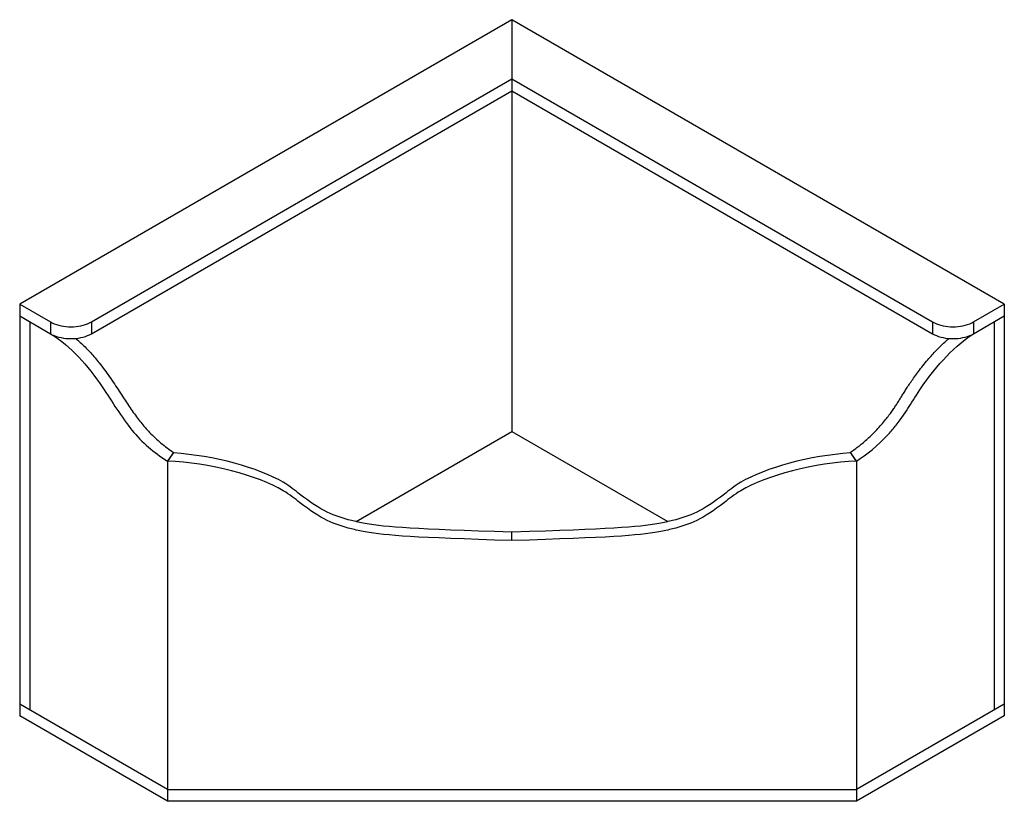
# Model space of a CAD drawing. Header units: inches. Extents: x 0 to 67.9, y -6.7 to 47.2.
import ezdxf

# ---------------------------------------------------------------- set-up
doc = ezdxf.new("R2010")
doc.units = ezdxf.units.IN
doc.header["$MEASUREMENT"] = 0

msp = doc.modelspace()

# ---------------------------------------------------------------- linework, layer by layer
at = {"color": 7, "linetype": 'Continuous', "lineweight": 25}
for p, q in [((33.941, 47.152), (0, 27.558)), ((33.941, 47.152), (33.941, 18.777)), ((67.882, 27.558), (33.941, 47.152)), ((4.95, 26.334), (33.941, 43.07)), ((33.941, 43.07), (62.933, 26.334)), ((4.95, 25.517), (33.941, 42.253)), ((33.941, 42.253), (62.933, 25.517)), ((0, 27.558), (0, -0.817)), ((0, 27.558), (2.121, 26.334)), ((65.761, 26.334), (67.882, 27.558)), ((67.882, 27.558), (67.882, -0.817)), ((0, 26.742), (2.121, 25.517)), ((65.761, 25.517), (67.882, 26.742)), ((0.707, 26.334), (0.707, -0.408)), ((2.121, 26.334), (2.121, 25.517)), ((4.95, 26.334), (4.95, 25.517)), ((62.933, 26.334), (62.933, 25.517)), ((65.761, 26.334), (65.761, 25.517)), ((67.175, 26.334), (67.175, -0.408)), ((23.193, 12.573), (33.941, 18.777)), ((33.941, 18.777), (44.691, 12.572)), ((10.607, 17.339), (10.607, 17.299)), ((57.276, 17.348), (57.276, 17.299)), ((10.192, 16.742), (10.192, -6.7)), ((57.69, 16.742), (57.69, -6.7)), ((33.941, 11.263), (33.941, 11.841)), ((10.192, -5.884), (0, 0)), ((67.882, 0), (57.69, -5.884)), ((10.192, -6.7), (0, -0.817)), ((67.882, -0.817), (57.69, -6.7)), ((10.192, -5.884), (57.69, -5.884)), ((57.69, -6.7), (10.192, -6.7))]:
    msp.add_line(p, q, dxfattribs=at)
at = {"color": 7, "linetype": 'Continuous', "lineweight": 25, "flags": 128}
for points in [[(2.121, 26.334), (2.25, 26.266), (2.388, 26.204), (2.536, 26.15), (2.69, 26.104), (2.851, 26.065), (3.018, 26.035), (3.188, 26.013), (3.361, 26), (3.536, 25.995), (3.71, 26), (3.883, 26.013), (4.053, 26.035), (4.22, 26.065), (4.381, 26.104), (4.536, 26.15), (4.683, 26.204), (4.821, 26.266), (4.95, 26.334)], [(62.933, 26.334), (63.061, 26.266), (63.2, 26.204), (63.347, 26.15), (63.501, 26.104), (63.663, 26.065), (63.829, 26.035), (63.999, 26.013), (64.172, 26), (64.347, 25.995), (64.521, 26), (64.694, 26.013), (64.864, 26.035), (65.031, 26.065), (65.192, 26.104), (65.347, 26.15), (65.494, 26.204), (65.632, 26.266), (65.761, 26.334)], [(2.121, 25.517), (2.25, 25.449), (2.388, 25.388), (2.536, 25.334), (2.69, 25.287), (2.851, 25.249), (3.018, 25.218), (3.188, 25.196), (3.361, 25.183), (3.536, 25.179), (3.71, 25.183), (3.883, 25.196), (4.053, 25.218), (4.22, 25.249), (4.381, 25.287), (4.536, 25.334), (4.683, 25.388), (4.821, 25.449), (4.95, 25.517)], [(62.933, 25.517), (63.061, 25.449), (63.2, 25.388), (63.347, 25.334), (63.501, 25.287), (63.663, 25.249), (63.829, 25.218), (63.999, 25.196), (64.172, 25.183), (64.347, 25.179), (64.521, 25.183), (64.694, 25.196), (64.864, 25.218), (65.031, 25.249), (65.192, 25.287), (65.347, 25.334), (65.494, 25.388), (65.632, 25.449), (65.761, 25.517)]]:
    msp.add_lwpolyline(points, dxfattribs=at)
at = {"color": 7, "linetype": 'Continuous', "lineweight": 25}
for points, knots in [([(2.121, 25.517), (3.591, 24.631), (5.402, 22.473), (7.654, 18.686), (9.236, 17.341), (10.192, 16.742)], [0, 0, 0, 0, 0.428785, 0.71653, 1, 1, 1, 1]), ([(3.85, 25.197), (3.875, 25.176), (4.014, 25.066), (4.26, 24.842), (4.584, 24.53), (4.896, 24.2), (5.197, 23.857), (5.514, 23.471), (5.847, 23.037), (6.193, 22.555), (6.532, 22.057), (6.866, 21.549), (7.18, 21.066), (7.478, 20.615), (7.76, 20.2), (8.047, 19.797), (8.34, 19.411), (8.643, 19.047), (8.975, 18.684), (9.34, 18.325), (9.743, 17.973), (10.167, 17.641), (10.458, 17.441), (10.607, 17.339)], [0, 0, 0, 0, 0.010105, 0.055192, 0.099427, 0.143101, 0.186471, 0.229752, 0.284302, 0.339263, 0.394823, 0.450921, 0.507194, 0.553925, 0.600277, 0.646076, 0.691229, 0.73577, 0.780051, 0.832589, 0.886272, 0.941849, 1, 1, 1, 1]), ([(57.276, 17.348), (57.373, 17.416), (57.57, 17.555), (57.868, 17.779), (58.171, 18.022), (58.477, 18.288), (58.786, 18.58), (59.097, 18.899), (59.402, 19.241), (59.679, 19.575), (59.92, 19.882), (60.123, 20.157), (60.303, 20.415), (60.466, 20.663), (60.621, 20.907), (60.774, 21.154), (60.932, 21.41), (61.104, 21.682), (61.295, 21.976), (61.513, 22.297), (61.761, 22.648), (62.04, 23.024), (62.351, 23.42), (62.666, 23.796), (62.98, 24.146), (63.285, 24.469), (63.609, 24.785), (63.871, 25.028), (64.028, 25.157), (64.069, 25.192)], [0, 0, 0, 0, 0.038072, 0.077044, 0.116925, 0.157774, 0.1997, 0.242872, 0.287274, 0.330439, 0.36534, 0.396631, 0.425291, 0.45227, 0.478485, 0.504821, 0.53214, 0.561304, 0.593189, 0.628695, 0.66844, 0.712104, 0.759219, 0.809378, 0.8507, 0.893558, 0.937857, 0.983539, 1, 1, 1, 1]), ([(57.69, 16.742), (58.379, 17.199), (59.316, 17.889), (61.184, 20.112), (61.652, 21.283), (64.171, 24.502), (65.761, 25.517)], [0, 0, 0, 0, 0.275879, 0.34347, 0.67591, 1, 1, 1, 1]), ([(33.941, 11.841), (27.218, 12.05), (24.902, 12.198), (21.903, 12.848), (20.601, 13.386), (17.392, 16.021), (13.371, 17.133), (10.607, 17.299)], [0, 0, 0, 0, 0.3326352, 0.4063504, 0.7003961, 0.7634366, 0.9886644, 0.9886644, 0.9886644, 0.9886644]), ([(57.276, 17.299), (54.512, 17.133), (50.49, 16.021), (47.282, 13.386), (45.979, 12.848), (42.98, 12.198), (40.664, 12.05), (33.941, 11.841)], [0.0113356, 0.0113356, 0.0113356, 0.0113356, 0.2365634, 0.2996039, 0.5936496, 0.6673648, 1, 1, 1, 1]), ([(33.941, 11.263), (27.218, 11.473), (24.902, 11.621), (21.903, 12.27), (20.601, 12.809), (17.33, 15.495), (13.051, 16.643), (10.192, 16.742)], [0, 0, 0, 0, 0.332635, 0.40635, 0.700396, 0.763437, 1, 1, 1, 1]), ([(57.69, 16.742), (54.832, 16.643), (50.553, 15.495), (47.282, 12.809), (45.979, 12.27), (42.98, 11.621), (40.664, 11.473), (33.941, 11.263)], [0, 0, 0, 0, 0.236563, 0.299604, 0.59365, 0.667365, 1, 1, 1, 1])]:
    msp.add_open_spline(points, degree=3, knots=knots, dxfattribs=at)
for points in [[(10.607, 17.339), (10.469, 17.138), (10.33, 16.939), (10.192, 16.742)], [(10.192, 16.742), (10.33, 16.929), (10.469, 17.115), (10.607, 17.299)], [(57.69, 16.742), (57.552, 16.943), (57.414, 17.145), (57.276, 17.348)], [(57.276, 17.299), (57.414, 17.115), (57.552, 16.929), (57.69, 16.742)]]:
    msp.add_open_spline(points, degree=3, dxfattribs=at)

doc.saveas('drawing.dxf')
